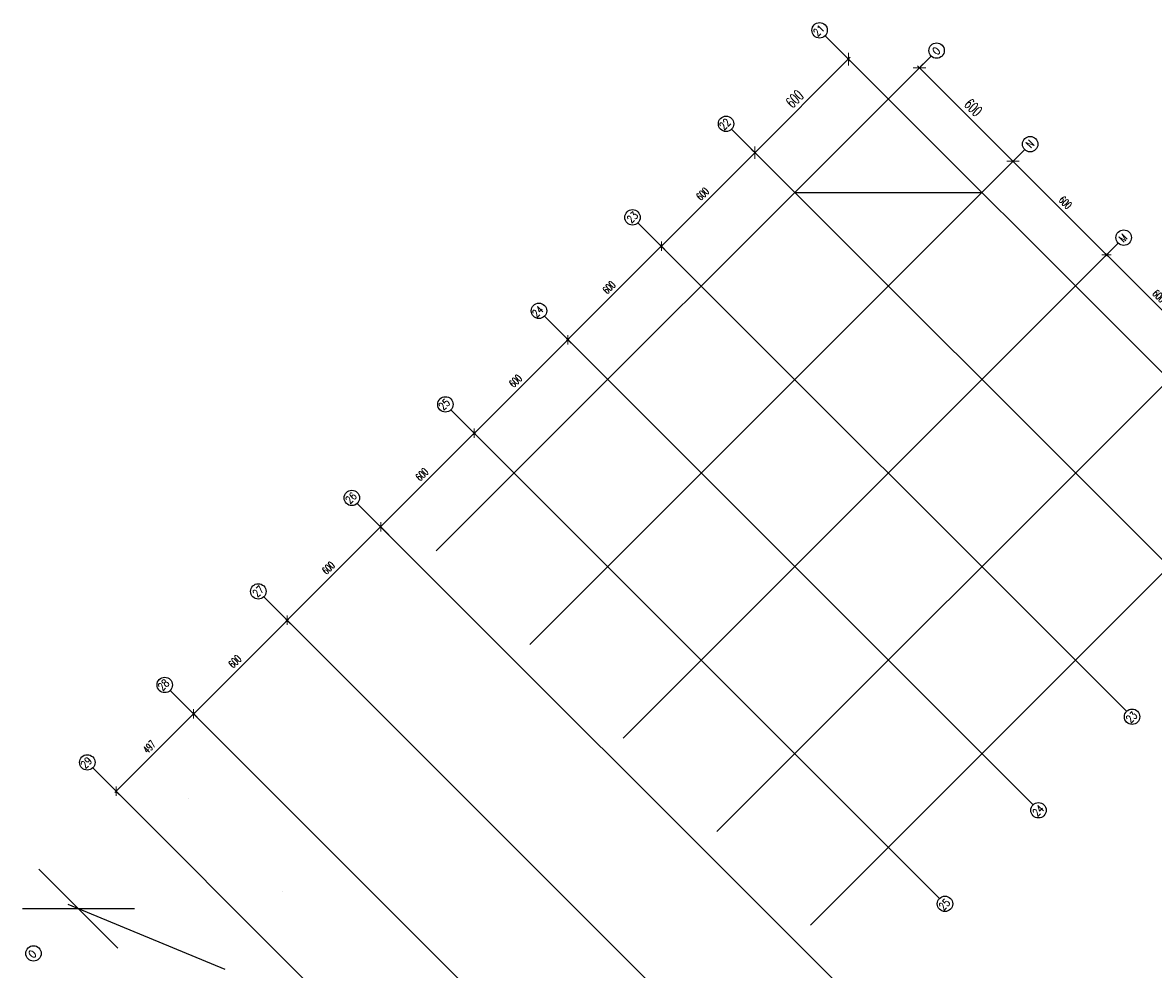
# Model space of a CAD drawing. Header units: centimetres. Extents: x -228435 to 46820, y -89367 to 152985.
# Tile 251 of 252: x -73074 to -21790, y 110031 to 152985. Entities that reach past the tile are written whole.
import ezdxf

# ---------------------------------------------------------------- set-up
doc = ezdxf.new("R2010")
doc.units = ezdxf.units.CM
doc.header["$LTSCALE"] = 50
doc.header["$PDMODE"] = 35
doc.header["$PDSIZE"] = 0.1
doc.linetypes.add('Osie rzutów$0$DASHDOT2', pattern=[12.7, 6.35, -3.175, 0, -3.175])
doc.layers.get('0').update_dxf_attribs({"color": 8})
doc.layers.get('DEFPOINTS').update_dxf_attribs({"color": 8})
doc.layers.add('Osie rzutów$0$ARCH_INFO_OSIE_IST', color=8, linetype='Osie rzutów$0$DASHDOT2')
doc.layers.add('Osie rzutów$0$ARCH_INFO_OSIE_OPISY_IST', color=8, linetype='Continuous')
doc.layers.add('Osie rzutów$0$ARCH_INFO_WYMIARY', color=8, linetype='Continuous', lineweight=9)
doc.styles.add('Osie rzutów$0$ROMANS-250-CM', font='romans.shx', dxfattribs={"width": 0.8, "height": 50})
doc.styles.add('Osie rzutów$0$wymiary_cuprum', font='Romans.shx', dxfattribs={"width": 0.6})
doc.dimstyles.new('Osie rzutów$0$ARCH_ CT', dxfattribs={"dimtxt": 20, "dimasz": 20, "dimexe": 12, "dimexo": 20, "dimgap": 5, "dimtad": 1, "dimdec": 1, "dimrnd": 0.5, "dimzin": 9, "dimdsep": 46, "dimtxsty": 'Osie rzutów$0$wymiary_cuprum', "dimblk": 'Osie rzutów$0$_Oblique', "dimcen": 8, "dimdle": 12, "dimclrd": 256, "dimclre": 256, "dimclrt": 55, "dimadec": 1, "dimazin": 0, "dimtfac": 1, "dimtdec": 1, "dimtmove": 1, "dimatfit": 2, "dimldrblk": 'Osie rzutów$0$_Dot', "dimfxl": 0, "dimtolj": 1, "dimtzin": 0, "dimlwd": -1, "dimlwe": -1, "dimarcsym": 0})

# ---------------------------------------------------------------- blocks, each defined once
blk = doc.blocks.new('Osie rzutów$0$_Oblique')
at = {"color": 0, "linetype": 'ByBlock', "lineweight": -2}
blk.add_line((-0.5, -0.5), (0.5, 0.5), dxfattribs=at)
blk = doc.blocks.new('*D306')
at = {"layer": 'DEFPOINTS', "color": 0}
for p in [(8521.3, 19663.4), (8097, 19239.1), (8127.8, 19208.4)]:
    blk.add_point(p, dxfattribs=at)
at = {"layer": 'Osie rzutów$0$ARCH_INFO_WYMIARY'}
for p, q in [((8535.4, 19649.3), (8560.5, 19624.2)), ((8560.5, 19641.2), (8119.3, 19199.9)), ((8111.2, 19225), (8136.2, 19199.9))]:
    blk.add_line(p, q, dxfattribs=at)
at = {"layer": 'Osie rzutów$0$ARCH_INFO_WYMIARY', "xscale": 40, "yscale": 40, "zscale": 40}
for p, rotation in [((8552, 19632.7), 45), ((8127.8, 19208.4), 225)]:
    blk.add_blockref('Osie rzutów$0$_Oblique', p, dxfattribs=dict(at, rotation=rotation))
at = {"layer": 'Osie rzutów$0$ARCH_INFO_WYMIARY', "color": 55, "insert": (8308.1, 19452.4), "char_height": 50, "attachment_point": 5, "rotation": 45, "style": 'Osie rzutów$0$wymiary_cuprum'}
blk.add_mtext('\\A1;600', dxfattribs=at)
blk = doc.blocks.new('Osie rzutów$0$_Dot')
at = {"color": 0, "linetype": 'ByBlock', "lineweight": -2}
blk.add_line((-0.5, 0), (-1, 0), dxfattribs=at)
at = {"color": 0, "linetype": 'ByBlock', "const_width": 0.5}
blk.add_lwpolyline([(-0.25, 0, 1), (0.25, 0, 1)], format="xyb", close=True, dxfattribs=at)
blk = doc.blocks.new('*D307')
at = {"layer": 'DEFPOINTS', "color": 0}
for p in [(8097, 19239.1), (7703.5, 18784.1), (7729.8, 18757.8)]:
    blk.add_point(p, dxfattribs=at)
at = {"layer": 'Osie rzutów$0$ARCH_INFO_WYMIARY'}
for p, q in [((8133.4, 19214.1), (7697.8, 18778.5)), ((8107.6, 19228.5), (8133.4, 19202.8)), ((7719.2, 18768.4), (7697.8, 18789.8))]:
    blk.add_line(p, q, dxfattribs=at)
at = {"layer": 'Osie rzutów$0$ARCH_INFO_WYMIARY', "xscale": 30, "yscale": 30, "zscale": 30}
for p, rotation in [((8127.8, 19208.4), 45), ((7703.5, 18784.1), 225)]:
    blk.add_blockref('Osie rzutów$0$_Oblique', p, dxfattribs=dict(at, rotation=rotation))
at = {"layer": 'Osie rzutów$0$ARCH_INFO_WYMIARY', "color": 55, "insert": (7890.5, 19021.4), "char_height": 35, "attachment_point": 5, "rotation": 45, "style": 'Osie rzutów$0$wymiary_cuprum'}
blk.add_mtext('\\A1;600', dxfattribs=at)
blk = doc.blocks.new('*D308')
at = {"layer": 'DEFPOINTS', "color": 0}
for p in [(7729.8, 18757.8), (7279.2, 18359.9), (7305.6, 18333.5)]:
    blk.add_point(p, dxfattribs=at)
at = {"layer": 'Osie rzutów$0$ARCH_INFO_WYMIARY'}
for p, q in [((7709.2, 18789.8), (7273.6, 18354.2)), ((7719.2, 18768.4), (7697.8, 18789.8)), ((7295, 18344.1), (7273.6, 18365.5))]:
    blk.add_line(p, q, dxfattribs=at)
at = {"layer": 'Osie rzutów$0$ARCH_INFO_WYMIARY', "xscale": 30, "yscale": 30, "zscale": 30}
for p, rotation in [((7703.5, 18784.1), 45), ((7279.2, 18359.9), 225)]:
    blk.add_blockref('Osie rzutów$0$_Oblique', p, dxfattribs=dict(at, rotation=rotation))
at = {"layer": 'Osie rzutów$0$ARCH_INFO_WYMIARY', "color": 55, "insert": (7466.3, 18597.1), "char_height": 35, "attachment_point": 5, "rotation": 45, "style": 'Osie rzutów$0$wymiary_cuprum'}
blk.add_mtext('\\A1;600', dxfattribs=at)
blk = doc.blocks.new('*D309')
at = {"layer": 'DEFPOINTS', "color": 0}
for p in [(7305.6, 18333.5), (6855, 17935.6), (6881.3, 17909.3)]:
    blk.add_point(p, dxfattribs=at)
at = {"layer": 'Osie rzutów$0$ARCH_INFO_WYMIARY'}
for p, q in [((7284.9, 18365.5), (6849.3, 17930)), ((7295, 18344.1), (7273.6, 18365.5)), ((6870.7, 17919.9), (6849.3, 17941.3))]:
    blk.add_line(p, q, dxfattribs=at)
at = {"layer": 'Osie rzutów$0$ARCH_INFO_WYMIARY', "xscale": 30, "yscale": 30, "zscale": 30}
for p, rotation in [((7279.2, 18359.9), 45), ((6855, 17935.6), 225)]:
    blk.add_blockref('Osie rzutów$0$_Oblique', p, dxfattribs=dict(at, rotation=rotation))
at = {"layer": 'Osie rzutów$0$ARCH_INFO_WYMIARY', "color": 55, "insert": (7042, 18172.9), "char_height": 35, "attachment_point": 5, "rotation": 45, "style": 'Osie rzutów$0$wymiary_cuprum'}
blk.add_mtext('\\A1;600', dxfattribs=at)
blk = doc.blocks.new('*D310')
at = {"layer": 'DEFPOINTS', "color": 0}
for p in [(6881.3, 17909.3), (6430.7, 17511.4), (6477.7, 17464.3)]:
    blk.add_point(p, dxfattribs=at)
at = {"layer": 'Osie rzutów$0$ARCH_INFO_WYMIARY'}
for p, q in [((6860.6, 17941.3), (6425, 17505.7)), ((6870.7, 17919.9), (6849.3, 17941.3)), ((6467.1, 17474.9), (6425, 17517))]:
    blk.add_line(p, q, dxfattribs=at)
at = {"layer": 'Osie rzutów$0$ARCH_INFO_WYMIARY', "xscale": 30, "yscale": 30, "zscale": 30}
for p, rotation in [((6855, 17935.6), 45), ((6430.7, 17511.4), 225)]:
    blk.add_blockref('Osie rzutów$0$_Oblique', p, dxfattribs=dict(at, rotation=rotation))
at = {"layer": 'Osie rzutów$0$ARCH_INFO_WYMIARY', "color": 55, "insert": (6617.7, 17748.6), "char_height": 35, "attachment_point": 5, "rotation": 45, "style": 'Osie rzutów$0$wymiary_cuprum'}
blk.add_mtext('\\A1;600', dxfattribs=at)
blk = doc.blocks.new('*D311')
at = {"layer": 'DEFPOINTS', "color": 0}
for p in [(6477.7, 17464.3), (6006.4, 17087.1), (6032.8, 17060.7)]:
    blk.add_point(p, dxfattribs=at)
at = {"layer": 'Osie rzutów$0$ARCH_INFO_WYMIARY'}
for p, q in [((6436.4, 17517), (6000.8, 17081.4)), ((6467.1, 17474.9), (6425, 17517)), ((6022.2, 17071.3), (6000.8, 17092.7))]:
    blk.add_line(p, q, dxfattribs=at)
at = {"layer": 'Osie rzutów$0$ARCH_INFO_WYMIARY', "xscale": 30, "yscale": 30, "zscale": 30}
for p, rotation in [((6430.7, 17511.4), 45), ((6006.4, 17087.1), 225)]:
    blk.add_blockref('Osie rzutów$0$_Oblique', p, dxfattribs=dict(at, rotation=rotation))
at = {"layer": 'Osie rzutów$0$ARCH_INFO_WYMIARY', "color": 55, "insert": (6193.5, 17324.3), "char_height": 35, "attachment_point": 5, "rotation": 45, "style": 'Osie rzutów$0$wymiary_cuprum'}
blk.add_mtext('\\A1;600', dxfattribs=at)
blk = doc.blocks.new('*D312')
at = {"layer": 'DEFPOINTS', "color": 0}
for p in [(6032.8, 17060.7), (5582.2, 16662.8), (5608.5, 16636.5)]:
    blk.add_point(p, dxfattribs=at)
at = {"layer": 'Osie rzutów$0$ARCH_INFO_WYMIARY'}
for p, q in [((6012.1, 17092.7), (5576.5, 16657.2)), ((6022.2, 17071.3), (6000.8, 17092.7)), ((5597.9, 16647.1), (5576.5, 16668.5))]:
    blk.add_line(p, q, dxfattribs=at)
at = {"layer": 'Osie rzutów$0$ARCH_INFO_WYMIARY', "xscale": 30, "yscale": 30, "zscale": 30}
for p, rotation in [((6006.4, 17087.1), 45), ((5582.2, 16662.8), 225)]:
    blk.add_blockref('Osie rzutów$0$_Oblique', p, dxfattribs=dict(at, rotation=rotation))
at = {"layer": 'Osie rzutów$0$ARCH_INFO_WYMIARY', "color": 55, "insert": (5769.2, 16900.1), "char_height": 35, "attachment_point": 5, "rotation": 45, "style": 'Osie rzutów$0$wymiary_cuprum'}
blk.add_mtext('\\A1;600', dxfattribs=at)
blk = doc.blocks.new('*D313')
at = {"layer": 'DEFPOINTS', "color": 0}
for p in [(5608.5, 16636.5), (5230.7, 16311.4), (5257.1, 16285)]:
    blk.add_point(p, dxfattribs=at)
at = {"layer": 'Osie rzutów$0$ARCH_INFO_WYMIARY'}
for p, q in [((5587.8, 16668.5), (5225.1, 16305.7)), ((5597.9, 16647.1), (5576.5, 16668.5)), ((5246.5, 16295.6), (5225.1, 16317.1))]:
    blk.add_line(p, q, dxfattribs=at)
at = {"layer": 'Osie rzutów$0$ARCH_INFO_WYMIARY', "xscale": 30, "yscale": 30, "zscale": 30}
for p, rotation in [((5582.2, 16662.8), 45), ((5230.7, 16311.4), 225)]:
    blk.add_blockref('Osie rzutów$0$_Oblique', p, dxfattribs=dict(at, rotation=rotation))
at = {"layer": 'Osie rzutów$0$ARCH_INFO_WYMIARY', "color": 55, "insert": (5381.4, 16512.2), "char_height": 35, "attachment_point": 5, "rotation": 45, "style": 'Osie rzutów$0$wymiary_cuprum'}
blk.add_mtext('\\A1;497', dxfattribs=at)
blk = doc.blocks.new('*D314')
at = {"layer": 'DEFPOINTS', "color": 0}
for p in [(8905.8, 19624.9), (9330.1, 19200.6), (9298.6, 19169.2)]:
    blk.add_point(p, dxfattribs=at)
at = {"layer": 'Osie rzutów$0$ARCH_INFO_WYMIARY'}
for p, q in [((8891.6, 19610.8), (8865.8, 19584.9)), ((8865.8, 19601.9), (9307.1, 19160.7)), ((9315.9, 19186.5), (9290.1, 19160.7))]:
    blk.add_line(p, q, dxfattribs=at)
at = {"layer": 'Osie rzutów$0$ARCH_INFO_WYMIARY', "xscale": 40, "yscale": 40, "zscale": 40}
for p, rotation in [((8874.3, 19593.4), 135.0000000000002), ((9298.6, 19169.2), 315.0000000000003)]:
    blk.add_blockref('Osie rzutów$0$_Oblique', p, dxfattribs=dict(at, rotation=rotation))
at = {"layer": 'Osie rzutów$0$ARCH_INFO_WYMIARY', "color": 55, "insert": (9118.3, 19413.1), "char_height": 50, "attachment_point": 5, "rotation": 315, "style": 'Osie rzutów$0$wymiary_cuprum'}
blk.add_mtext('\\A1;600', dxfattribs=at)
blk = doc.blocks.new('*D315')
at = {"layer": 'DEFPOINTS', "color": 0}
for p in [(9330.1, 19200.6), (9754.3, 18776.4), (9722.8, 18744.9)]:
    blk.add_point(p, dxfattribs=at)
at = {"layer": 'Osie rzutów$0$ARCH_INFO_WYMIARY'}
for p, q in [((9319.4, 19190), (9292.9, 19163.5)), ((9292.9, 19174.8), (9728.5, 18739.2)), ((9743.7, 18765.8), (9717.2, 18739.2))]:
    blk.add_line(p, q, dxfattribs=at)
at = {"layer": 'Osie rzutów$0$ARCH_INFO_WYMIARY', "xscale": 30, "yscale": 30, "zscale": 30}
for p, rotation in [((9298.6, 19169.2), 135.0000000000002), ((9722.8, 18744.9), 315.0000000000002)]:
    blk.add_blockref('Osie rzutów$0$_Oblique', p, dxfattribs=dict(at, rotation=rotation))
at = {"layer": 'Osie rzutów$0$ARCH_INFO_WYMIARY', "color": 55, "insert": (9535.8, 18982.1), "char_height": 35, "attachment_point": 5, "rotation": 315, "style": 'Osie rzutów$0$wymiary_cuprum'}
blk.add_mtext('\\A1;600', dxfattribs=at)
blk = doc.blocks.new('*D316')
at = {"layer": 'DEFPOINTS', "color": 0}
for p in [(9754.3, 18776.4), (10147.1, 18320.6), (10178.6, 18352.1)]:
    blk.add_point(p, dxfattribs=at)
at = {"layer": 'Osie rzutów$0$ARCH_INFO_WYMIARY'}
for p, q in [((9743.7, 18765.8), (9717.2, 18739.2)), ((9717.2, 18750.6), (10152.8, 18315)), ((10168, 18341.5), (10141.5, 18315))]:
    blk.add_line(p, q, dxfattribs=at)
at = {"layer": 'Osie rzutów$0$ARCH_INFO_WYMIARY', "xscale": 30, "yscale": 30, "zscale": 30}
for p, rotation in [((9722.8, 18744.9), 135.0000000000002), ((10147.1, 18320.6), 315.0000000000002)]:
    blk.add_blockref('Osie rzutów$0$_Oblique', p, dxfattribs=dict(at, rotation=rotation))
at = {"layer": 'Osie rzutów$0$ARCH_INFO_WYMIARY', "color": 55, "insert": (9960.1, 18557.9), "char_height": 35, "attachment_point": 5, "rotation": 315, "style": 'Osie rzutów$0$wymiary_cuprum'}
blk.add_mtext('\\A1;600', dxfattribs=at)
blk = doc.blocks.new('Osie rzutów')
at = {"layer": 'Osie rzutów$0$ARCH_INFO_OSIE_IST', "ltscale": 10}
for p, q in [((8445.96, 19738.74), (10662.16, 17522.54)), ((8927.35, 19646.46), (4880.93, 15600.04)), ((8021.69, 19314.48), (10237.9, 17098.27)), ((9351.62, 19222.2), (5514.46, 15385.04)), ((8308.53, 19027.64), (9157.06, 19027.64)), ((7597.43, 18890.21), (9813.63, 16674.01)), ((9775.88, 18797.94), (6114.46, 15136.52)), ((7173.16, 18465.95), (9389.37, 16249.75)), ((10200.14, 18373.67), (6968.5, 15142.03)), ((6748.9, 18041.69), (8965.1, 15825.48)), ((10624.41, 17949.41), (7283.11, 14608.11)), ((6324.64, 17617.42), (8540.84, 15401.22)), ((5900.37, 17193.16), (8116.57, 14976.95)), ((5476.11, 16768.89), (9015.72, 13229.28)), ((5124.68, 16417.46), (6407.43, 15134.7)), ((4880.85, 15958.42), (5239.15, 15600.12)), ((5012.08, 15799.07), (5723.79, 15504.28)), ((4806.64, 15779.19), (5313.36, 15779.19))]:
    blk.add_line(p, q, dxfattribs=at)
at = {"layer": 'Osie rzutów$0$ARCH_INFO_OSIE_OPISY_IST'}
for centre in [(8421.21, 19763.49), (8951.8, 19671.51), (7996.94, 19339.23), (9376.06, 19247.25), (7572.68, 18914.96), (9800.32, 18822.99), (7148.41, 18490.7), (6724.15, 18066.43), (6299.89, 17642.17), (5875.62, 17217.91), (5451.36, 16793.64), (9838.38, 16649.26), (5099.93, 16442.21), (9414.12, 16225), (9414.12, 16225), (8989.85, 15800.73), (4855.92, 15575.56)]:
    blk.add_circle(centre, 35, dxfattribs=at)
at = {"layer": 'Osie rzutów$0$ARCH_INFO_OSIE_OPISY_IST', "style": 'Osie rzutów$0$ROMANS-250-CM', "width": 0.8}
for s, p in [('21', (8412.84, 19733.2)), ('O', (8953.4, 19648.31)), ('22', (7987.04, 19308.26)), ('N', (9378.5, 19226.22)), ('23', (7567.76, 18885.93)), ('M', (9799.67, 18798.35)), ('24', (7138.22, 18458.36)), ('25', (6714.46, 18036.92)), ('26', (6291.38, 17612.63)), ('27', (5870.92, 17188.58)), ('28', (5440.95, 16764.55)), ('23', (9831.54, 16618.28)), ('29', (5090.99, 16411.42)), ('24', (9407.92, 16193.76)), ('25', (8982.85, 15768.39)), ('O', (4853.78, 15550.94))]:
    blk.add_text(s, height=35, rotation=45, dxfattribs=at).set_placement(p)
at = {"layer": 'Osie rzutów$0$ARCH_INFO_WYMIARY'}
for p1, p2, distance, picture, middle in [((8521.29, 19663.41), (8097.02, 19239.15), 43.47, '*D306', (8308.07, 19452.36)), ((8905.79, 19624.9), (9330.05, 19200.64), -44.5, '*D314', (9118.27, 19413.12))]:
    dim = blk.add_aligned_dim(p1=p1, p2=p2, distance=distance, dimstyle='Osie rzutów$0$ARCH_ CT', override={"dimtxt": 50, "dimasz": 40, "dimgap": 20}, dxfattribs=at)
    dim.commit()
    dim.dimension.update_dxf_attribs({"geometry": picture, "text_midpoint": middle})
for base, p1, p2, angle, picture, middle in [((7703.49, 18784.15), (8097.02, 19239.15), (7729.84, 18757.8), 45, '*D307', (7890.52, 19021.38)), ((9722.85, 18744.9), (9330.05, 19200.64), (9754.32, 18776.37), 135, '*D315', (9535.82, 18982.14)), ((7279.23, 18359.88), (7729.84, 18757.8), (7305.58, 18333.53), 45, '*D308', (7466.26, 18597.12)), ((10147.11, 18320.64), (9754.32, 18776.37), (10178.58, 18352.11), 135, '*D316', (9960.08, 18557.87)), ((6854.97, 17935.62), (7305.58, 18333.53), (6881.32, 17909.27), 45, '*D309', (7042, 18172.85)), ((6430.7, 17511.36), (6881.32, 17909.27), (6477.75, 17464.31), 45, '*D310', (6617.73, 17748.59)), ((6006.44, 17087.09), (6477.75, 17464.31), (6032.79, 17060.74), 45, '*D311', (6193.47, 17324.33)), ((5582.17, 16662.83), (6032.79, 17060.74), (5608.52, 16636.48), 45, '*D312', (5769.2, 16900.06)), ((5230.74, 16311.39), (5608.52, 16636.48), (5257.09, 16285.04), 45, '*D313', (5381.35, 16512.21))]:
    dim = blk.add_linear_dim(base=base, p1=p1, p2=p2, angle=angle, dimstyle='Osie rzutów$0$ARCH_ CT', override={"dimtxt": 35, "dimasz": 30, "dimexe": 8, "dimexo": 15, "dimgap": 18, "dimdle": 8}, dxfattribs=at)
    dim.commit()
    dim.dimension.update_dxf_attribs({"geometry": picture, "text_midpoint": middle})

msp = doc.modelspace()

# ---------------------------------------------------------------- block references
at = {"layer": 'Osie rzutów$0$ARCH_INFO_OSIE_OPISY_IST', "xscale": 10, "yscale": 10, "zscale": 10}
msp.add_blockref('Osie rzutów', (-121140, -45000), dxfattribs=at)

doc.saveas('drawing.dxf')
